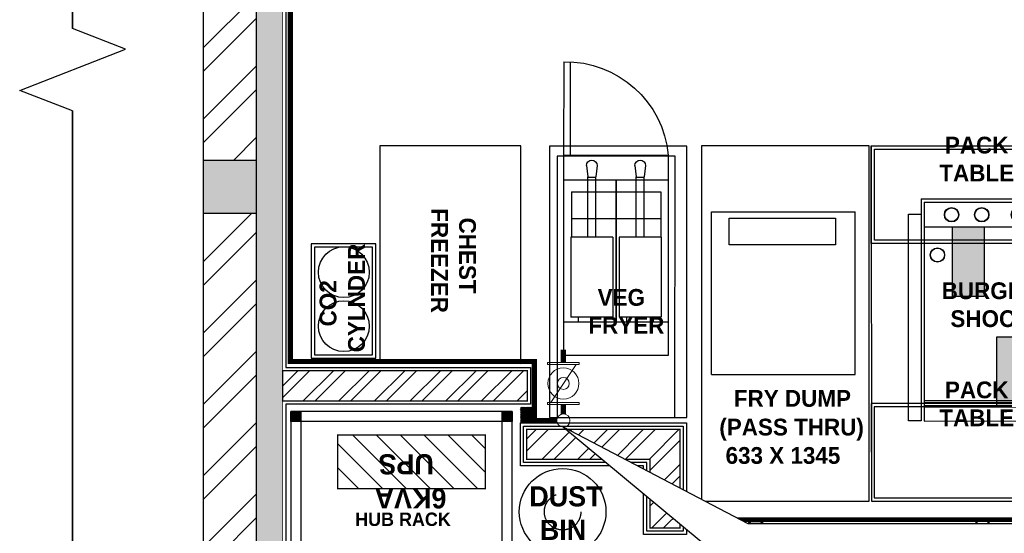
# Model space of a CAD drawing. Header units: millimetres. Extents: x -115221 to 194496, y -122556 to 375476.
# Tile 102 of 169: x 99495 to 103213, y -9076 to -7136. Entities that reach past the tile are written whole.
import ezdxf
from ezdxf.lldxf.tags import DXFTag

# ---------------------------------------------------------------- set-up
doc = ezdxf.new("R2010")
doc.units = ezdxf.units.MM
doc.set_wipeout_variables(frame=1)
doc.linetypes.add('Dash2', pattern=[3, 1.5, -1.5])
doc.layers.add('FUR R0', color=8, linetype='Continuous')
doc.layers.add('WWDS FURNITURE LAYOUT', color=8, linetype='Continuous')
doc.layers.add('M-LPG-Line', color=1, linetype='Continuous', lineweight=0)
doc.layers.add('M-LPG-Valve', color=156, linetype='Continuous', lineweight=0)
doc.styles.add('2MM', font='GOTHICB.TTF')
doc.styles.add('ARIAL', font='GOTHICB.TTF')
doc.styles.add('har', font='GOTHICB.TTF')
doc.styles.get("Standard").update_dxf_attribs({"font": 'arial.ttf'})
tags = doc.linetypes.add('GAS_LINE', pattern='A,12.7,-5.08,["GAS",Standard,S=2.54,R=0,X=-2.54,Y=-1.27],-6.35', length=24.13).pattern_tags.tags
tags[6] = DXFTag(74, 10)
pattern_1 = [(225, (1670971.06, 2824817.45), (134.703842, -134.703842), []), (225, (1670881.26, 2824817.45), (134.703842, -134.703842), [])]

# ---------------------------------------------------------------- blocks, each defined once
blk = doc.blocks.new('NIA_Break Line w Scale - 1-100-21829179-F_B-13 PLAN')
at = {"layer": 'FUR R0'}
for p, q in [((6917.6, 466.7), (6839.8, 266.7)), ((6917.6, 466.7), (6839.8, 266.7)), ((7073.1, 66.7), (6917.6, 466.7)), ((7073.1, 66.7), (6917.6, 466.7)), ((6839.8, 266.7), (484.5, 266.7)), ((484.5, 266.7), (6839.8, 266.7)), ((7150.8, 266.7), (7073.1, 66.7)), ((7150.8, 266.7), (7073.1, 66.7)), ((13290.8, 266.7), (7150.8, 266.7)), ((7150.8, 266.7), (13290.8, 266.7))]:
    blk.add_line(p, q, dxfattribs=at)
blk = doc.blocks.new('A$C331E6D67')
at = {"layer": 'FUR R0'}
for p, q in [((1.47, 18.92, 0), (1.47, 43.15, 0)), ((1.47, 43.15, 0), (22.92, 43.15, 0)), ((22.92, 18.92, 0), (22.92, 43.15, 0)), ((1.47, 18.92, 0), (22.92, 18.92, 0))]:
    blk.add_line(p, q, dxfattribs=at)
at = {"layer": 'FUR R0', "elevation": 0}
for points in [[(25, 53), (0, 53), (0, 0), (25, 0)], [(19.99, 42.22), (19.99, 38.25), (4.1, 38.25), (4.1, 42.22)]]:
    blk.add_lwpolyline(points, close=True, dxfattribs=at)
blk = doc.blocks.new('sdsds543343')
at = {"layer": 'FUR R0'}
for p, q in [((-1735161.01, -991539.34, 0), (-1735161.01, -991525.41, 0)), ((-1735160.02, -991539.34, 0), (-1735160.02, -991525.41, 0)), ((-1735175.57, -991539.34, 0), (-1735175.57, -991569.19, 0)), ((-1735160.02, -991539.34, 0), (-1735175.57, -991539.34, 0)), ((-1735160.02, -991569.19, 0), (-1735160.02, -991539.34, 0)), ((-1735159.86, -991539.49, 0), (-1735159.86, -991539.49, 0)), ((-1735172.19, -991540.9, 0), (-1735171.98, -991542.55, 0)), ((-1735170.58, -991540.9, 0), (-1735170.79, -991542.55, 0)), ((-1735164.98, -991540.9, 0), (-1735164.76, -991542.55, 0)), ((-1735163.36, -991540.9, 0), (-1735163.58, -991542.55, 0)), ((-1735171.98, -991551.54, 0), (-1735171.98, -991542.55, 0)), ((-1735170.79, -991551.54, 0), (-1735170.79, -991542.55, 0)), ((-1735164.76, -991551.54, 0), (-1735164.76, -991542.55, 0)), ((-1735163.58, -991551.54, 0), (-1735163.58, -991542.55, 0)), ((-1735175.57, -991543.07, 0), (-1735160.02, -991543.07, 0)), ((-1735170.79, -991542.63, 0), (-1735171.98, -991542.63, 0)), ((-1735163.58, -991542.63, 0), (-1735164.76, -991542.63, 0)), ((-1735161.14, -991544.82, 0), (-1735174.45, -991544.82, 0)), ((-1735174.45, -991544.82, 0), (-1735174.45, -991551.54, 0)), ((-1735161.14, -991544.82, 0), (-1735161.14, -991551.54, 0)), ((-1735161.14, -991548.8, 0), (-1735174.45, -991548.8, 0)), ((-1735174.53, -991551.54, 0), (-1735168.27, -991551.54, 0)), ((-1735174.53, -991551.54, 0), (-1735174.53, -991563.48, 0)), ((-1735168.27, -991551.54, 0), (-1735168.27, -991563.48, 0)), ((-1735167.31, -991551.54, 0), (-1735161.06, -991551.54, 0)), ((-1735167.31, -991551.54, 0), (-1735167.31, -991563.48, 0)), ((-1735161.06, -991551.54, 0), (-1735161.06, -991563.48, 0)), ((-1735175.57, -991564.23, 0), (-1735160.02, -991564.23, 0)), ((-1735174.53, -991563.48, 0), (-1735168.27, -991563.48, 0)), ((-1735173.39, -991564.23, 0), (-1735173.39, -991563.48, 0)), ((-1735173.39, -991564.23, 0), (-1735169.41, -991564.23, 0)), ((-1735169.41, -991564.23, 0), (-1735169.41, -991563.48, 0)), ((-1735167.31, -991563.48, 0), (-1735161.06, -991563.48, 0)), ((-1735166.17, -991564.23, 0), (-1735166.17, -991563.48, 0)), ((-1735166.17, -991564.23, 0), (-1735162.19, -991564.23, 0)), ((-1735162.19, -991564.23, 0), (-1735162.19, -991563.48, 0)), ((-1735175.57, -991569.19, 0), (-1735160.02, -991569.19, 0)), ((-1735159.86, -991569.19, 0), (-1735159.86, -991569.19, 0))]:
    blk.add_line(p, q, dxfattribs=at)
at = {"layer": 'FUR R0', "elevation": 0}
for points in [[(-1735178.32, -991537.98), (-1735157.86, -991537.98), (-1735157.86, -991578.45), (-1735178.32, -991578.45)], [(-1735176.57, -991539.49), (-1735159.02, -991539.49), (-1735159.02, -991578.45), (-1735176.57, -991578.45)]]:
    blk.add_lwpolyline(points, close=True, dxfattribs=at)
at = {"layer": 'FUR R0', "const_width": 0.249, "elevation": 0, "flags": 128}
blk.add_lwpolyline([(-1735167.79, -991564.23), (-1735167.79, -991543.07)], dxfattribs=at)
at = {"layer": 'FUR R0'}
for centre, radius, start, end in [((-1735160.24, -991540.8, 0), 15.4, 89.1588, 174.5619), ((-1735171.38, -991540.9, 0), 0.808, 0, 180), ((-1735164.17, -991540.9, 0), 0.808, 0, 180)]:
    blk.add_arc(centre, radius, start, end, dxfattribs=at)
blk = doc.blocks.new('wW')
at = {"layer": 'FUR R0'}
h = blk.add_hatch(color=256, dxfattribs=at)
h.dxf.hatch_style = 1
h.paths.add_polyline_path([(31531.51, -4490.81), (31536.21, -4490.81), (31536.21, -4501.19), (31531.51, -4501.19)])
h = blk.add_hatch(color=256, dxfattribs=at)
h.dxf.hatch_style = 1
h.paths.add_polyline_path([(31538.11, -4507.21), (31542.82, -4507.21), (31542.82, -4517.58), (31538.11, -4517.58)])
for p, q in [((31519.4, -4478.73), (31519.4, -4531.72)), ((31553.45, -4531.72), (31553.45, -4478.73)), ((31526.83, -4486.66), (31548.83, -4486.66)), ((31526.83, -4486.66), (31526.83, -4519.74)), ((31527.28, -4487.12), (31548.38, -4487.12)), ((31527.28, -4487.12), (31527.28, -4519.76)), ((31548.38, -4487.12), (31548.38, -4519.76)), ((31548.83, -4486.66), (31548.83, -4520.21)), ((31548.83, -4487.12), (31548.83, -4519.76)), ((31527.28, -4490.81), (31548.38, -4490.81)), ((31527.28, -4516.69), (31548.38, -4516.69)), ((31527.28, -4517.01), (31548.38, -4517.01)), ((31527.28, -4517.47), (31548.38, -4517.47)), ((31527.28, -4517.67), (31548.38, -4517.67)), ((31527.28, -4519.76), (31548.38, -4519.76))]:
    blk.add_line(p, q, dxfattribs=at)
for points in [[(31553.45, -4493.29), (31519.4, -4493.29), (31519.4, -4478.73), (31553.45, -4478.73)], [(31553.45, -4492.79), (31519.9, -4492.79), (31519.9, -4479.23), (31553.45, -4479.23)], [(31553.45, -4517.17), (31519.4, -4517.17), (31519.4, -4531.72), (31553.45, -4531.72)], [(31553.45, -4517.67), (31519.81, -4517.67), (31519.81, -4531.22), (31553.45, -4531.22)]]:
    blk.add_lwpolyline(points, dxfattribs=at)
for points in [[(31526.83, -4519.74), (31524.94, -4519.74), (31524.94, -4488.92), (31526.83, -4488.92)], [(31531.51, -4490.81), (31536.21, -4490.81), (31536.21, -4501.19), (31531.51, -4501.19)], [(31538.11, -4507.21), (31542.82, -4507.21), (31542.82, -4517.58), (31538.11, -4517.58)]]:
    blk.add_lwpolyline(points, close=True, dxfattribs=at)
for centre, radius in [((31531.37, -4489.01), 1.07), ((31535.86, -4489.01), 1.07), ((31541.34, -4489.01), 1.07), ((31545.83, -4489.01), 1.07), ((31531.37, -4489.01), 1.03), ((31535.86, -4489.01), 1.03), ((31541.34, -4489.01), 1.03), ((31545.83, -4489.01), 1.03), ((31529.26, -4495.01), 1.07), ((31529.26, -4495.01), 1.03)]:
    blk.add_circle(centre, radius, dxfattribs=at)
at = {"layer": 'FUR R0', "char_height": 2.5, "attachment_point": 9, "style": 'har'}
for s, insert, width in [('\\pxqc;{\\fCentury Gothic|b1|i0|c0|p34;\\C0;PACK TABLE}', (31544.93, -4484.05, 0), 19.6341), ('\\pxqc;{\\fCentury Gothic|b1|i0|c0|p34;BURGER SHOOT}', (31549.89, -4505.79, 0), 25.512), ('\\pxqc;{\\fCentury Gothic|b1|i0|c0|p34;\\C0;PACK TABLE}', (31544.93, -4520.54, 0), 19.6341)]:
    blk.add_mtext(s, dxfattribs=dict(at, insert=insert, width=width))
blk = doc.blocks.new('JSDJNB')
at = {"layer": 'FUR R0'}
h = blk.add_hatch(dxfattribs=at)
h.set_pattern_fill('ANSI31', color=256, angle=90)
h.set_pattern_definition([(135, (184504.06984, -52712.82564), (-0.08838834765, -0.08838834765), [])])
h.paths.add_polyline_path([(255108.09, -67411.99), (255108.09, -67409.99), (254955.77, -67409.99), (254955.77, -67411.99)], flags=16)
h.paths.add_polyline_path([(255108.59, -67412.49), (255108.59, -67409.49), (254955.27, -67409.49), (254955.27, -67412.49)])
for points in [[(255108.59, -67412.49), (255108.59, -67409.49), (254955.27, -67409.49), (254955.27, -67412.49)], [(255108.09, -67411.99), (255108.09, -67409.99), (254955.77, -67409.99), (254955.77, -67411.99)], [(254955.77, -67409.99), (254957.77, -67409.99), (254957.77, -67411.99), (254955.77, -67411.99)], [(254959.62, -67409.99), (254961.62, -67409.99), (254961.62, -67411.99), (254959.62, -67411.99)], [(254995.35, -67409.99), (254993.35, -67409.99), (254993.35, -67411.99), (254995.35, -67411.99)]]:
    blk.add_lwpolyline(points, close=True, dxfattribs=at)
for points in [[(254957.77, -67409.99), (254955.77, -67411.99)], [(254955.77, -67409.99), (254957.77, -67411.99)], [(254961.62, -67409.99), (254959.62, -67411.99)], [(254959.62, -67409.99), (254961.62, -67411.99)], [(254993.35, -67409.99), (254995.35, -67411.99)], [(254995.35, -67409.99), (254993.35, -67411.99)]]:
    blk.add_lwpolyline(points, dxfattribs=at)
blk = doc.blocks.new('AGRGERGEGERGERG')
at = {"layer": 'FUR R0'}
h = blk.add_hatch(dxfattribs=at)
h.set_pattern_fill('ANSI31', color=256, scale=25.333333, angle=-90)
h.set_pattern_definition([(315, (16607934.9176, 28221293.728), (2.23917147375, 2.23917147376), [])])
h.paths.add_polyline_path([(1720369.2, 2827576.5), (1720369.2, 2827538.5), (1720331.2, 2827538.5), (1720331.2, 2827576.5)])
h.paths.add_polyline_path([(1720939.2, 2827576.5), (1720939.2, 2827538.5), (1720901.2, 2827538.5), (1720901.2, 2827576.5)])
h.paths.add_polyline_path([(1720939.2, 2828374.5), (1720939.2, 2828336.5), (1720901.2, 2828336.5), (1720901.2, 2828374.5)])
h.paths.add_polyline_path([(1720369.2, 2828374.5), (1720369.2, 2828336.5), (1720331.2, 2828336.5), (1720331.2, 2828374.5)])
h = blk.add_hatch(dxfattribs=at)
h.set_pattern_fill('ANSI31', color=256, scale=20)
h.paths.add_polyline_path([(1720647.9, 2827639.8), (1720850.6, 2827639.8), (1720850.6, 2828197.2), (1720647.9, 2828197.2)])
for points in [[(1720331.2, 2827538.5), (1720939.2, 2827538.5), (1720939.2, 2828374.5), (1720331.2, 2828374.5)], [(1720369.2, 2828374.5), (1720369.2, 2828336.5), (1720331.2, 2828336.5), (1720331.2, 2828374.5)], [(1720939.2, 2828374.5), (1720939.2, 2828336.5), (1720901.2, 2828336.5), (1720901.2, 2828374.5)], [(1720369.2, 2827576.5), (1720901.2, 2827576.5), (1720901.2, 2828336.5), (1720369.2, 2828336.5)], [(1720369.2, 2827576.5), (1720369.2, 2827538.5), (1720331.2, 2827538.5), (1720331.2, 2827576.5)], [(1720939.2, 2827576.5), (1720939.2, 2827538.5), (1720901.2, 2827538.5), (1720901.2, 2827576.5)]]:
    blk.add_lwpolyline(points, close=True, dxfattribs=at)
at = {"layer": 'FUR R0', "const_width": 5.07}
blk.add_lwpolyline([(1720647.9, 2827639.8), (1720850.6, 2827639.8), (1720850.6, 2828197.2), (1720647.9, 2828197.2)], close=True, dxfattribs=at)
at = {"layer": 'FUR R0', "style": '2MM'}
for s, p in [('6KVA', (1720649, 2827787.2)), ('UPS', (1720777.6, 2827834.6))]:
    blk.add_text(s, height=76, rotation=90, dxfattribs=at).set_placement(p)
at = {"layer": 'FUR R0', "insert": (1720557.3, 2827635.1, 0), "char_height": 50.667, "width": 632.151, "attachment_point": 3, "rotation": 270, "style": 'har'}
blk.add_mtext('\\pxqc;HUB RACK', dxfattribs=at)
blk = doc.blocks.new('FUR R0')
at = {"layer": 'WWDS FURNITURE LAYOUT'}
h = blk.add_hatch(dxfattribs=at)
h.set_pattern_fill('ANSI32', color=8, scale=20, angle=180)
h.set_pattern_definition(pattern_1)
h.paths.add_polyline_path([(-8752, 59.9), (-8800, 59.9), (-8800, -2920.3), (-9000, -2920.3), (-9000, 59.9), (-9136, 59.9), (-9136, 259.9), (-8752, 259.9)])
h = blk.add_hatch(color=8, dxfattribs=at)
h.dxf.hatch_style = 1
h.paths.add_polyline_path([(-8699.5, -40.1), (-8700, -40.1), (-8700, -5900.5), (-8800, -5900.5), (-8800, 59.9), (-8700.5, 59.9)])
h = blk.add_hatch(color=8, dxfattribs=at)
h.dxf.hatch_style = 1
h.paths.add_polyline_path([(-9000, -3120.3), (-8800, -3120.3), (-8800, -2920.3), (-9000, -2920.3)])
h = blk.add_hatch(dxfattribs=at)
h.set_pattern_fill('ANSI32', color=8, scale=20, angle=180)
h.set_pattern_definition(pattern_1)
h.paths.add_polyline_path([(-8800, -3120.3), (-9000, -3120.3), (-9000, -6050.5), (-8800, -6050.5)])
at = {"layer": 'WWDS FURNITURE LAYOUT', "ltscale": 50}
h = blk.add_hatch(dxfattribs=at)
h.set_pattern_fill('ANSI32', color=8, scale=10)
h.set_pattern_definition([(45, (-1663485.13, -2829513.02), (-67.351921, 67.351921), []), (45, (-1663440.23, -2829513.02), (-67.351921, 67.351921), [])])
h.paths.add_polyline_path([(-8700, -3714.7), (-7776.6, -3714.7), (-7776.6, -3828.5), (-8700, -3828.5)])
at = {"layer": 'WWDS FURNITURE LAYOUT'}
h = blk.add_hatch(dxfattribs=at)
h.set_pattern_fill('ANSI31', color=8)
h.set_pattern_definition([(45, (-1707085.583, -2849989.4688), (-2.2450640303, 2.2450640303), [])])
h.paths.add_polyline_path([(-7752.6, -3852.5), (-7802.6, -3852.5), (-7802.6, -3911.9), (-7752.6, -3911.9)])
at = {"layer": 'WWDS FURNITURE LAYOUT', "ltscale": 50}
h = blk.add_hatch(dxfattribs=at)
h.set_pattern_fill('ANSI32', color=8, scale=10)
h.set_pattern_definition([(45, (-1707085.58, -2849989.47), (-67.351921, 67.351921), []), (45, (-1707040.68, -2849989.47), (-67.351921, 67.351921), [])])
h.paths.add_polyline_path([(-7778.6, -3935.9), (-7199.6, -3935.9), (-7199.6, -4308.7), (-7313.4, -4308.7), (-7313.4, -4049.7), (-7778.6, -4049.7)])
at = {"layer": 'WWDS FURNITURE LAYOUT', "color": 8}
blk.add_lwpolyline([(-7335.4, 604.9), (-7188, 604.9), (-7188, 97.6), (-6841.9, 97.6), (-6841.9, -907.4), (-5212.6, -907.4), (-5212.6, -234.4), (-5074.8, -234.4), (-5074.8, -907.4), (-4040.6, -907.4), (-4040.6, -1045.2), (-6979.7, -1045.2), (-6979.7, -52.1), (-8688, -52.1), (-8688, -3702.7), (-7764.6, -3702.7), (-7764.6, -3840.5), (-8688, -3840.5), (-8688, -5900.5), (-6775, -5900.5)], dxfattribs=at)
for points, const_width in [([(-8752, 59.9), (-8800, 59.9), (-8800, -2920.3), (-9000, -2920.3), (-9000, 59.9), (-9136, 59.9), (-9136, 259.9), (-8752, 259.9)], 5), ([(-8699.5, -40.1), (-8700, -40.1), (-8700, -5900.5), (-8800, -5900.5), (-8800, 59.9), (-8700.5, 59.9)], 2), ([(-8800, -3120.3), (-9000, -3120.3), (-9000, -6050.5), (-8800, -6050.5)], 5), ([(-8700, -3714.7), (-7776.6, -3714.7), (-7776.6, -3828.5), (-8700, -3828.5)], 5.07), ([(-7752.6, -3852.5), (-7802.6, -3852.5), (-7802.6, -3911.9), (-7752.6, -3911.9)], 0.3), ([(-7778.6, -3935.9), (-7778.6, -3935.9), (-7199.6, -3935.9), (-7199.6, -4308.7), (-7313.4, -4308.7), (-7313.4, -4049.7), (-7778.6, -4049.7)], 5.07)]:
    blk.add_lwpolyline(points, close=True, dxfattribs=dict(at, const_width=const_width))
for points in [[(-7801.5, -2865.8), (-8333.5, -2865.8), (-8333.4, -3686.8), (-7801.4, -3686.9)], [(-7802.6, -3911.9), (-7175.6, -3911.9), (-7175.6, -4332.7), (-7337.4, -4332.7), (-7337.4, -4073.7), (-7802.6, -4073.7)], [(-7790.6, -3923.9), (-7187.6, -3923.9), (-7187.6, -4320.7), (-7325.4, -4320.7), (-7325.4, -4061.7), (-7790.6, -4061.7)]]:
    blk.add_lwpolyline(points, close=True, dxfattribs=at)
at = {"layer": 'WWDS FURNITURE LAYOUT', "color": 8, "lineweight": 70, "const_width": 5}
blk.add_lwpolyline([(-9000, -3120.3), (-8800, -3120.3), (-8800, -2920.3), (-9000, -2920.3)], close=True, dxfattribs=at)
at = {"layer": 'WWDS FURNITURE LAYOUT', "color": 8, "elevation": 0}
for points in [[(-8593.1, -3235), (-8593.1, -3667.7), (-8348.1, -3667.7), (-8348.1, -3235)], [(-8580.4, -3247.7), (-8580.4, -3655), (-8360.8, -3655), (-8360.8, -3247.7)]]:
    blk.add_lwpolyline(points, close=True, dxfattribs=at)
at = {"layer": 'WWDS FURNITURE LAYOUT', "color": 8}
for centre in [(-8469.4, -3342.7), (-8469.4, -3546.5)]:
    blk.add_circle(centre, 96, dxfattribs=at)
at = {"layer": 'WWDS FURNITURE LAYOUT', "color": 8, "ltscale": 200}
blk.add_circle((-7643.2, -4247.4), 163.5, dxfattribs=at)
at = {"layer": 'WWDS FURNITURE LAYOUT', "color": 8, "linetype": 'Dash2', "ltscale": 200}
blk.add_circle((-7643.2, -4247.4), 68.9, dxfattribs=at)
at = {"layer": 'WWDS FURNITURE LAYOUT', "color": 8}
for name, p, rotation in [('NIA_Break Line w Scale - 1-100-21829179-F_B-13 PLAN', (-9760, 4417.3), 270), ('AGRGERGEGERGERG', (2819705.2, -1724807.7, 0), 90)]:
    blk.add_blockref(name, p, dxfattribs=dict(at, rotation=rotation))
at = {"layer": 'WWDS FURNITURE LAYOUT', "color": 8, "linetype": 'Continuous', "lineweight": 25, "xscale": -25.33333333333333, "yscale": 25.33333333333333, "zscale": 25.33333333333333, "rotation": 359.991960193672}
blk.add_blockref('sdsds543343', (-43961500, 25122263.8, 0), dxfattribs=at)
at = {"layer": 'WWDS FURNITURE LAYOUT', "color": 8, "xscale": 25.33333333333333, "yscale": 25.33333333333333, "zscale": 25.33333333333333}
for name, p, rotation in [('A$C331E6D67', (-7118.8, -4207.7, 0), 359.991960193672), ('wW', (-804985, 110483.9), 0.008039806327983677)]:
    blk.add_blockref(name, p, dxfattribs=dict(at, rotation=rotation))
at = {"layer": 'WWDS FURNITURE LAYOUT', "color": 8, "linetype": 'Continuous', "lineweight": 0, "xscale": 25.4, "yscale": 25.4, "zscale": 25.4}
blk.add_blockref('JSDJNB', (-6482913.9, 1707929, 0), dxfattribs=at)
at = {"layer": 'WWDS FURNITURE LAYOUT', "color": 8}
for s, height, rotation, style, p in [('FREEZER', 63.33, 269.9849, 'har', (-8139.5, -3101, 0)), ('CHEST', 63.33, 269.9849, 'har', (-8033.9, -3136.3, 0)), ('CYLNDER', 63.5, 90, 'har', (-8389.8, -3645.3, 0)), ('CO2', 63.5, 90, 'har', (-8497.3, -3547.5, 0)), ('VEG', 63.33, 359.992, 'har', (-7511, -3469.3, 0)), ('FRYER', 63.33, 359.992, 'har', (-7545.9, -3574.8, 0)), (' FRY DUMP', 63.33, 359.992, 'ARIAL', (-7020.1, -3850.8, 0.2)), ('(PASS THRU)', 63.333, 359.992, 'ARIAL', (-7051.5, -3959.2, 0.2)), ('633 X 1345', 63.33, 359.992, 'ARIAL', (-7027.8, -4066.3, 0.2)), ('DUST', 76, 0.0332, 'har', (-7769, -4227.2, 0)), ('BIN', 76, 0.0332, 'har', (-7729.2, -4353.9, 0))]:
    blk.add_text(s, height=height, rotation=rotation, dxfattribs=dict(at, style=style)).set_placement(p)
blk = doc.blocks.new('LPG-BallValve')
at = {"layer": 'M-LPG-Valve', "color": 172}
for p, q in [((-357.3, 135.4), (-357.3, -135.4)), ((-341.1, 135.4), (-357.3, 135.4)), ((-341.1, -135.4), (-341.1, 135.4)), ((-341.1, -135.4), (-341.1, 135.4)), ((-341.1, -135.4), (-341.1, 135.4)), ((-341.1, -108.3), (-16.2, 108.3)), ((-16.2, -135.4), (-16.2, 135.4)), ((-16.2, 135.4), (0, 135.4)), ((-16.2, -135.4), (-16.2, 135.4)), ((-16.2, -135.4), (-16.2, 135.4)), ((0, 135.4), (0, -135.4)), ((-357.3, -135.4), (-341.1, -135.4)), ((0, -135.4), (-16.2, -135.4))]:
    blk.add_line(p, q, dxfattribs=at)
for radius in [133.1, 51]:
    blk.add_circle((-178.7, 0), radius, dxfattribs=at)

msp = doc.modelspace()

# ---------------------------------------------------------------- linework, layer by layer
at = {"layer": 'M-LPG-Line', "lineweight": 0, "const_width": 19.7}
for points in [[(101548, -8382.6), (101548, -8431.1)], [(101548, -8588.9), (101548, -8625.1)]]:
    msp.add_lwpolyline(points, dxfattribs=at)
at = {"layer": 'M-LPG-Line', "lineweight": 0}
msp.add_circle((101548, -8650.1), 25, dxfattribs=at)

# ---------------------------------------------------------------- block references
at = {"layer": 'M-LPG-Valve', "extrusion": (0, 0, -1), "xscale": 0.4415382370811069, "yscale": 0.4415382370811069, "zscale": -0.4415382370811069, "rotation": 270}
msp.add_blockref('LPG-BallValve', (-101548, -8588.9), dxfattribs=at)
at = {"layer": 'WWDS FURNITURE LAYOUT'}
msp.add_blockref('FUR R0', (109188.4, -4747.2), dxfattribs=at)

# ---------------------------------------------------------------- next in the draw order: wipeouts: each hides what was drawn before it
msp.add_wipeout([(103588, -9040.2), (103588, -9904.6), (102068.1, -9904.6), (102068.1, -9106.5), (101548, -8675.2), (102245.4, -9040.2)])

# ---------------------------------------------------------------- next in the draw order: linework, layer by layer
at = {"color": 1}
msp.add_lwpolyline([(101548, -8675.2), (102068.1, -9106.5), (102068.1, -9904.6), (103588, -9904.6), (103588, -9040.2), (102245.4, -9040.2), (101548, -8675.2)], dxfattribs=at)
at = {"layer": 'M-LPG-Line', "linetype": 'GAS_LINE', "lineweight": 0, "ltscale": 0.1, "const_width": 19.7}
msp.add_lwpolyline([(101523, -8650.1), (101438.1, -8650.1), (101438.1, -8427.2), (100517.1, -8427.2), (100517.1, -5898.3)], dxfattribs=at)

doc.saveas('drawing.dxf')
